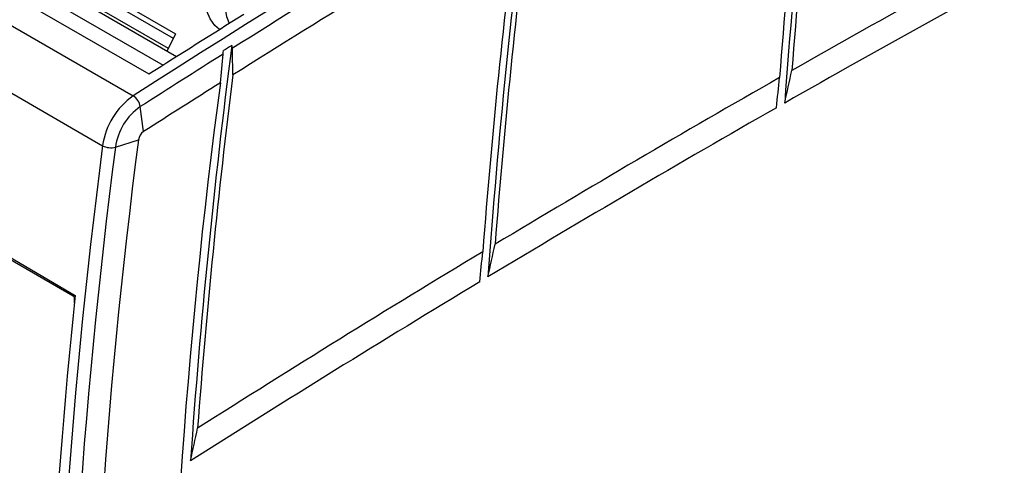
# Model space of a CAD drawing. Header units: millimetres. Extents: x 6 to 273, y 6 to 210.
# Tile 6 of 10: x 226 to 252, y 157 to 169. Entities that reach past the tile are written whole.
import ezdxf

# ---------------------------------------------------------------- set-up
doc = ezdxf.new("R2010")
doc.units = ezdxf.units.MM

msp = doc.modelspace()

# ---------------------------------------------------------------- linework, layer by layer
for p, q in [((213.4423, 175.5252), (228.9969, 166.5457)), ((212.6479, 174.2332), (228.2025, 165.2537)), ((229.4067, 167.1061), (222.3002, 171.2085)), ((222.8654, 171.3284), (229.7747, 167.3397)), ((226.5586, 170.1996), (230.0941, 168.1585)), ((227.4384, 161.3492), (212.4831, 169.9827)), ((226.5672, 170.0425), (230.0364, 168.0398)), ((229.9083, 167.7766), (226.6876, 169.6359)), ((230.1167, 167.5563), (228.0506, 168.7469)), ((230.0941, 168.1585), (229.8702, 167.6983)), ((229.2649, 165.6186), (229.1812, 166.2654)), ((228.5359, 165.2158), (229.1325, 165.4033)), ((223.9608, 163.4348), (227.4941, 161.3711)), ((227.4384, 161.3492), (227.4853, 161.3763)), ((227.4738, 161.288), (227.4865, 161.2954)), ((227.4738, 161.1659), (227.4738, 161.288))]:
    msp.add_line(p, q)
at = {"flags": 128}
msp.add_lwpolyline([(231.2402, 168.2646), (231.1127, 168.3705), (230.9905, 168.539), (230.9098, 168.7426), (230.8754, 168.9693), (230.8891, 169.206), (230.9502, 169.439), (231.0551, 169.6547), (231.1978, 169.8406), (231.37, 169.9858), (231.5616, 170.082), (231.7615, 170.1236), (231.9581, 170.108), (232.1399, 170.0364)], dxfattribs=at)
for centre, radius, start, end in [((427.152, -142.408), 367.0393, 115.77959, 122.675091), ((431.1525, 152.9993), 185.733, 172.555015, 175.874814), ((431.3142, 152.9653), 185.7727, 172.783742, 175.604755), ((431.4249, 152.785), 186.2014, 172.801019, 175.615425), ((423.3727, 148.5662), 185.6474, 172.564287, 175.896876), ((441.5273, -166.2362), 394.5223, 120.876056, 122.152556), ((423.5366, 148.5318), 185.6895, 172.793565, 175.62545), ((441.3101, -166.4184), 393.9688, 120.899974, 122.164157), ((423.629, 148.3534), 186.0997, 172.81408, 175.639554), ((421.726, -141.3506), 355.0403, 118.29202, 119.649939), ((421.2438, -141.4182), 354.2214, 118.289359, 119.670407), ((232.4676, 168.8968), 1.086, 124.88935, 205.92832), ((445.7997, -173.3482), 403.4044, 122.02732, 122.440078), ((415.1511, 144.1772), 185.118, 172.651743, 176.004079), ((446.9909, -174.9745), 404.8281, 122.189304, 122.549633), ((415.3175, 144.1427), 185.1625, 172.882071, 175.730736), ((446.7364, -175.092), 404.1999, 122.215076, 122.549588), ((386.0185, 146.1925), 156.1376, 172.385267, 187.614733), ((429.3138, -154.6667), 370.3665, 119.707838, 121.031184), ((230.0776, 164.991), 1.8934, 124.80227, 172.0242), ((228.777, 166.2003), 0.4094, 9.14672, 57.50933), ((230.0591, 165.0024), 1.5382, 124.80227, 172.0242), ((428.8353, -154.7353), 369.5502, 119.709015, 121.054597), ((229.445, 165.3595), 0.3156, 124.80227, 172.0242), ((386.7273, 144.9656), 158.9144, 172.610825, 187.389175), ((386.7298, 144.6951), 159.8548, 172.610825, 187.389175), ((386.8532, 144.6844), 159.6431, 172.610825, 187.389175), ((228.4171, 165.6559), 0.4559, 241.92574, 285.10542), ((437.3463, -168.0058), 385.9375, 121.087654, 122.379226), ((436.8711, -168.0726), 385.1213, 121.092246, 122.405232), ((386.3646, 144.5912), 159.7542, 173.97077, 186.02923), ((227.397, 161.2845), 0.0768, 2.60548, 57.39452)]:
    msp.add_arc(centre, radius, start, end)
for points in [[(231.5535, 167.8538), (231.4813, 167.8085), (231.4092, 167.7631), (231.3371, 167.7178)], [(231.5723, 167.7799), (231.572, 167.8052), (231.5656, 167.8302), (231.5535, 167.8538)], [(231.2578, 166.8825), (231.2819, 167.131), (231.3065, 167.3797), (231.3316, 167.6285)], [(231.3316, 167.6285), (231.3344, 167.657), (231.3362, 167.6869), (231.3371, 167.7178)], [(231.582, 167.0866), (231.5783, 167.3175), (231.5751, 167.5486), (231.5723, 167.7799)], [(245.9007, 166.3602), (245.9624, 166.6406), (246.0247, 166.9212), (246.0878, 167.2022)], [(245.6879, 166.2389), (245.714, 166.4989), (245.7409, 166.7594), (245.7684, 167.0202)], [(237.9878, 161.7211), (238.0138, 161.9812), (238.0405, 162.2418), (238.068, 162.5027)], [(238.2011, 161.8496), (238.2627, 162.1313), (238.3251, 162.4132), (238.3881, 162.6955)], [(230.4831, 157.0773), (230.5443, 157.3602), (230.6062, 157.6434), (230.6688, 157.9269)]]:
    msp.add_open_spline(points, degree=3)

doc.saveas('drawing.dxf')
